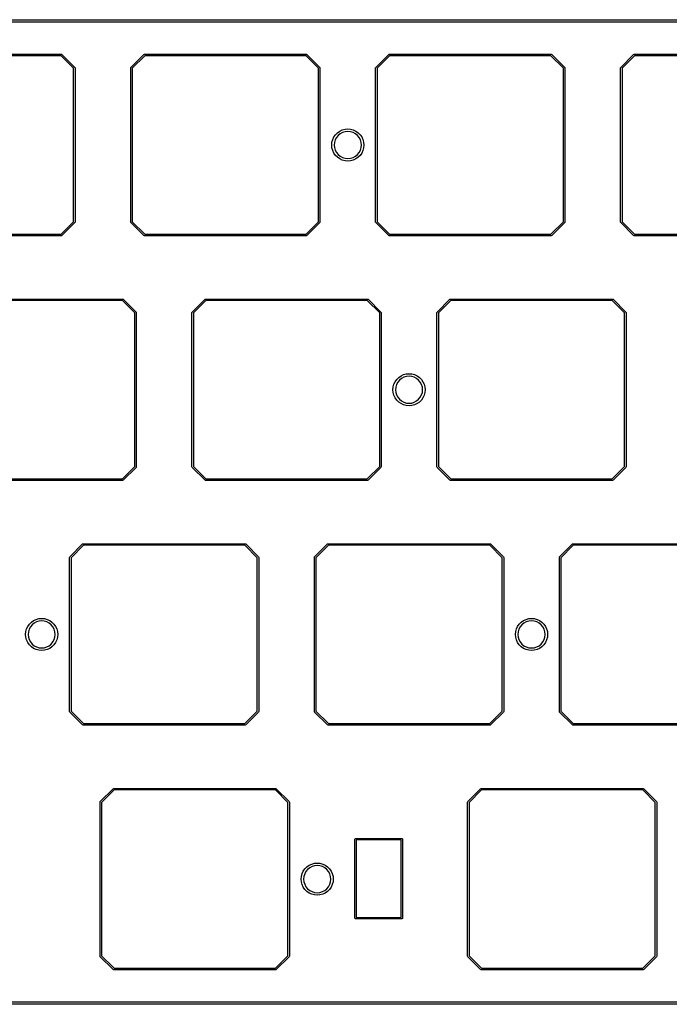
# Model space of a CAD drawing. Extents: x 44 to 254, y -124 to -47.
# Tile 3 of 4: x 152 to 203, y -124 to -47. Entities that reach past the tile are written whole.
import ezdxf

# ---------------------------------------------------------------- set-up
doc = ezdxf.new("R2010")
doc.units = 0
doc.layers.add('BLACK', color=7, linetype='CONTINUOUS')

msp = doc.modelspace()

# ---------------------------------------------------------------- linework, layer by layer
at = {"layer": 'BLACK', "linetype": 'CONTINUOUS'}
for p, q in [((46.9693, -47.3936), (251.469, -47.3936)), ((251.469, -47.5936), (46.9693, -47.5936)), ((142.925, -50.09), (155.525, -50.09)), ((155.5, -50.21), (142.95, -50.21)), ((156.465, -51.1749), (155.5, -50.21)), ((155.525, -50.09), (155.567, -50.1076)), ((155.567, -50.1076), (155.567, -50.1076)), ((155.567, -50.1076), (156.567, -51.1076)), ((160.933, -51.1076), (161.933, -50.1076)), ((162, -50.21), (161.035, -51.1749)), ((161.933, -50.1076), (161.975, -50.09)), ((161.975, -50.09), (174.575, -50.09)), ((174.55, -50.21), (162, -50.21)), ((175.515, -51.1749), (174.55, -50.21)), ((174.575, -50.09), (174.617, -50.1076)), ((174.617, -50.1076), (174.617, -50.1076)), ((174.617, -50.1076), (175.617, -51.1076)), ((179.983, -51.1076), (180.983, -50.1076)), ((181.05, -50.21), (180.085, -51.1749)), ((180.983, -50.1076), (181.025, -50.09)), ((181.025, -50.09), (193.625, -50.09)), ((193.6, -50.21), (181.05, -50.21)), ((194.565, -51.1749), (193.6, -50.21)), ((193.625, -50.09), (193.667, -50.1076)), ((193.667, -50.1076), (193.667, -50.1076)), ((193.667, -50.1076), (194.667, -51.1076)), ((199.033, -51.1076), (200.033, -50.1076)), ((200.1, -50.21), (199.135, -51.1749)), ((200.033, -50.1076), (200.075, -50.09)), ((200.075, -50.09), (212.675, -50.09)), ((212.65, -50.21), (200.1, -50.21)), ((156.465, -63.1251), (156.465, -51.1749)), ((156.567, -51.1076), (156.572, -51.1183)), ((156.572, -51.1183), (156.585, -51.15)), ((156.585, -51.15), (156.585, -63.15)), ((160.915, -51.15), (160.933, -51.1076)), ((160.915, -63.15), (160.915, -51.15)), ((161.035, -51.1749), (161.035, -63.1251)), ((175.515, -63.1251), (175.515, -51.1749)), ((175.617, -51.1076), (175.622, -51.1183)), ((175.622, -51.1183), (175.635, -51.15)), ((175.635, -51.15), (175.635, -63.15)), ((179.965, -51.15), (179.983, -51.1076)), ((179.965, -63.15), (179.965, -51.15)), ((180.085, -51.1749), (180.085, -63.1251)), ((194.565, -63.1251), (194.565, -51.1749)), ((194.667, -51.1076), (194.672, -51.1183)), ((194.672, -51.1183), (194.685, -51.15)), ((194.685, -51.15), (194.685, -63.15)), ((199.015, -51.15), (199.033, -51.1076)), ((199.015, -63.15), (199.015, -51.15)), ((199.135, -51.1749), (199.135, -63.1251)), ((177.372, -55.9754), (177.583, -55.919)), ((177.583, -55.919), (177.8, -55.9)), ((177.8, -55.9), (178.017, -55.919)), ((178.017, -55.919), (178.228, -55.9754)), ((176.625, -56.7225), (176.717, -56.525)), ((176.717, -56.525), (176.842, -56.3465)), ((176.923, -56.5638), (176.825, -56.7462)), ((176.842, -56.3465), (176.997, -56.1924)), ((177.054, -56.4039), (176.923, -56.5638)), ((176.997, -56.1924), (177.175, -56.0675)), ((177.214, -56.2727), (177.054, -56.4039)), ((177.175, -56.0675), (177.372, -55.9754)), ((177.396, -56.1752), (177.214, -56.2727)), ((177.594, -56.1152), (177.396, -56.1752)), ((177.8, -56.0949), (177.594, -56.1152)), ((178.006, -56.1152), (177.8, -56.0949)), ((178.204, -56.1752), (178.006, -56.1152)), ((178.386, -56.2727), (178.204, -56.1752)), ((178.228, -55.9754), (178.425, -56.0675)), ((178.546, -56.4039), (178.386, -56.2727)), ((178.425, -56.0675), (178.603, -56.1924)), ((178.677, -56.5638), (178.546, -56.4039)), ((178.603, -56.1924), (178.758, -56.3465)), ((178.775, -56.7462), (178.677, -56.5638)), ((178.758, -56.3465), (178.883, -56.525)), ((178.883, -56.525), (178.975, -56.7225)), ((176.55, -57.15), (176.569, -56.9329)), ((176.569, -57.3671), (176.55, -57.15)), ((176.569, -56.9329), (176.625, -56.7225)), ((176.625, -57.5775), (176.569, -57.3671)), ((176.765, -56.9442), (176.745, -57.15)), ((176.745, -57.15), (176.765, -57.3558)), ((176.825, -56.7462), (176.765, -56.9442)), ((176.765, -57.3558), (176.825, -57.5538)), ((178.835, -56.9442), (178.775, -56.7462)), ((178.775, -57.5538), (178.835, -57.3558)), ((178.855, -57.15), (178.835, -56.9442)), ((178.835, -57.3558), (178.855, -57.15)), ((178.975, -56.7225), (179.031, -56.9329)), ((179.031, -57.3671), (178.975, -57.5775)), ((179.031, -56.9329), (179.05, -57.15)), ((179.05, -57.15), (179.031, -57.3671)), ((176.717, -57.775), (176.625, -57.5775)), ((176.842, -57.9535), (176.717, -57.775)), ((176.825, -57.5538), (176.923, -57.7362)), ((176.997, -58.1076), (176.842, -57.9535)), ((176.923, -57.7362), (177.054, -57.8961)), ((177.175, -58.2325), (176.997, -58.1076)), ((177.054, -57.8961), (177.214, -58.0273)), ((177.372, -58.3246), (177.175, -58.2325)), ((177.214, -58.0273), (177.396, -58.1248)), ((177.396, -58.1248), (177.594, -58.1848)), ((177.594, -58.1848), (177.8, -58.2051)), ((177.8, -58.2051), (178.006, -58.1848)), ((178.006, -58.1848), (178.204, -58.1248)), ((178.204, -58.1248), (178.386, -58.0273)), ((178.425, -58.2325), (178.228, -58.3246)), ((178.386, -58.0273), (178.546, -57.8961)), ((178.603, -58.1076), (178.425, -58.2325)), ((178.546, -57.8961), (178.677, -57.7362)), ((178.758, -57.9535), (178.603, -58.1076)), ((178.677, -57.7362), (178.775, -57.5538)), ((178.883, -57.775), (178.758, -57.9535)), ((178.975, -57.5775), (178.883, -57.775)), ((177.583, -58.381), (177.372, -58.3246)), ((177.8, -58.4), (177.583, -58.381)), ((178.017, -58.381), (177.8, -58.4)), ((178.228, -58.3246), (178.017, -58.381)), ((155.5, -64.09), (156.465, -63.1251)), ((156.567, -63.1924), (155.567, -64.1924)), ((156.585, -63.15), (156.567, -63.1924)), ((160.933, -63.1924), (160.915, -63.15)), ((161.933, -64.1924), (160.933, -63.1924)), ((160.933, -63.1924), (160.933, -63.1924)), ((161.035, -63.1251), (162, -64.09)), ((174.55, -64.09), (175.515, -63.1251)), ((175.617, -63.1924), (174.617, -64.1924)), ((175.635, -63.15), (175.617, -63.1924)), ((179.983, -63.1924), (179.965, -63.15)), ((180.983, -64.1924), (179.983, -63.1924)), ((179.983, -63.1924), (179.983, -63.1924)), ((180.085, -63.1251), (181.05, -64.09)), ((193.6, -64.09), (194.565, -63.1251)), ((194.667, -63.1924), (193.667, -64.1924)), ((194.685, -63.15), (194.667, -63.1924)), ((199.033, -63.1924), (199.015, -63.15)), ((200.033, -64.1924), (199.033, -63.1924)), ((199.033, -63.1924), (199.033, -63.1924)), ((199.135, -63.1251), (200.1, -64.09)), ((155.525, -64.21), (142.925, -64.21)), ((142.95, -64.09), (155.5, -64.09)), ((155.567, -64.1924), (155.525, -64.21)), ((161.975, -64.21), (161.933, -64.1924)), ((174.575, -64.21), (161.975, -64.21)), ((162, -64.09), (174.55, -64.09)), ((174.617, -64.1924), (174.575, -64.21)), ((181.025, -64.21), (180.983, -64.1924)), ((193.625, -64.21), (181.025, -64.21)), ((181.05, -64.09), (193.6, -64.09)), ((193.667, -64.1924), (193.625, -64.21)), ((200.075, -64.21), (200.033, -64.1924)), ((212.675, -64.21), (200.075, -64.21)), ((200.1, -64.09), (212.65, -64.09)), ((147.688, -69.14), (160.287, -69.14)), ((160.263, -69.26), (147.712, -69.26)), ((161.227, -70.2249), (160.263, -69.26)), ((160.287, -69.14), (160.33, -69.1576)), ((160.33, -69.1576), (160.33, -69.1576)), ((160.33, -69.1576), (161.33, -70.1576)), ((165.695, -70.1576), (166.695, -69.1576)), ((166.762, -69.26), (165.797, -70.2249)), ((166.695, -69.1576), (166.737, -69.14)), ((166.737, -69.14), (179.338, -69.14)), ((179.313, -69.26), (166.762, -69.26)), ((180.278, -70.2249), (179.313, -69.26)), ((179.338, -69.14), (179.38, -69.1576)), ((179.38, -69.1576), (179.38, -69.1576)), ((179.38, -69.1576), (180.38, -70.1576)), ((184.745, -70.1576), (185.745, -69.1576)), ((185.812, -69.26), (184.847, -70.2249)), ((185.745, -69.1576), (185.787, -69.14)), ((185.787, -69.14), (198.387, -69.14)), ((198.363, -69.26), (185.812, -69.26)), ((199.327, -70.2249), (198.363, -69.26)), ((198.387, -69.14), (198.43, -69.1576)), ((198.43, -69.1576), (198.43, -69.1576)), ((198.43, -69.1576), (199.43, -70.1576)), ((161.227, -82.1751), (161.227, -70.2249)), ((161.33, -70.1576), (161.347, -70.2)), ((161.347, -70.2), (161.347, -82.2)), ((165.677, -70.2), (165.695, -70.1576)), ((165.677, -82.2), (165.677, -70.2)), ((165.695, -70.1576), (165.695, -70.1576)), ((165.797, -70.2249), (165.797, -82.1751)), ((180.278, -82.1751), (180.278, -70.2249)), ((180.38, -70.1576), (180.397, -70.2)), ((180.397, -70.2), (180.397, -70.2)), ((180.397, -70.2), (180.397, -82.2)), ((184.727, -70.2), (184.745, -70.1576)), ((184.727, -82.2), (184.727, -70.2)), ((184.745, -70.1576), (184.745, -70.1576)), ((184.847, -70.2249), (184.847, -82.1751)), ((199.327, -82.1751), (199.327, -70.2249)), ((199.43, -70.1576), (199.447, -70.2)), ((199.447, -70.2), (199.447, -70.2)), ((199.447, -70.2), (199.447, -82.2)), ((181.938, -75.1175), (182.135, -75.0254)), ((182.135, -75.0254), (182.345, -74.969)), ((182.345, -74.969), (182.562, -74.95)), ((182.562, -74.95), (182.78, -74.969)), ((182.78, -74.969), (182.99, -75.0254)), ((182.99, -75.0254), (183.188, -75.1175)), ((181.331, -75.9829), (181.388, -75.7725)), ((181.388, -75.7725), (181.48, -75.575)), ((181.48, -75.575), (181.605, -75.3965)), ((181.588, -75.7962), (181.528, -75.9942)), ((181.685, -75.6138), (181.588, -75.7962)), ((181.605, -75.3965), (181.759, -75.2424)), ((181.816, -75.4539), (181.685, -75.6138)), ((181.759, -75.2424), (181.938, -75.1175)), ((181.976, -75.3227), (181.816, -75.4539)), ((182.159, -75.2252), (181.976, -75.3227)), ((182.357, -75.1652), (182.159, -75.2252)), ((182.562, -75.1449), (182.357, -75.1652)), ((182.768, -75.1652), (182.562, -75.1449)), ((182.966, -75.2252), (182.768, -75.1652)), ((183.149, -75.3227), (182.966, -75.2252)), ((183.309, -75.4539), (183.149, -75.3227)), ((183.188, -75.1175), (183.366, -75.2424)), ((183.44, -75.6138), (183.309, -75.4539)), ((183.366, -75.2424), (183.52, -75.3965)), ((183.537, -75.7962), (183.44, -75.6138)), ((183.52, -75.3965), (183.645, -75.575)), ((183.597, -75.9942), (183.537, -75.7962)), ((183.645, -75.575), (183.737, -75.7725)), ((183.737, -75.7725), (183.794, -75.9829)), ((181.312, -76.2), (181.331, -75.9829)), ((181.331, -76.4171), (181.312, -76.2)), ((181.388, -76.6275), (181.331, -76.4171)), ((181.48, -76.825), (181.388, -76.6275)), ((181.528, -75.9942), (181.507, -76.2)), ((181.507, -76.2), (181.528, -76.4058)), ((181.528, -76.4058), (181.588, -76.6038)), ((181.588, -76.6038), (181.685, -76.7862)), ((183.44, -76.7862), (183.537, -76.6038)), ((183.537, -76.6038), (183.597, -76.4058)), ((183.618, -76.2), (183.597, -75.9942)), ((183.597, -76.4058), (183.618, -76.2)), ((183.737, -76.6275), (183.645, -76.825)), ((183.794, -76.4171), (183.737, -76.6275)), ((183.794, -75.9829), (183.812, -76.2)), ((183.812, -76.2), (183.794, -76.4171)), ((181.605, -77.0035), (181.48, -76.825)), ((181.759, -77.1576), (181.605, -77.0035)), ((181.685, -76.7862), (181.816, -76.9461)), ((181.938, -77.2825), (181.759, -77.1576)), ((181.816, -76.9461), (181.976, -77.0773)), ((182.135, -77.3746), (181.938, -77.2825)), ((181.976, -77.0773), (182.159, -77.1748)), ((182.345, -77.431), (182.135, -77.3746)), ((182.159, -77.1748), (182.357, -77.2348)), ((182.357, -77.2348), (182.562, -77.2551)), ((182.562, -77.2551), (182.768, -77.2348)), ((182.768, -77.2348), (182.966, -77.1748)), ((182.99, -77.3746), (182.78, -77.431)), ((182.966, -77.1748), (183.149, -77.0773)), ((183.188, -77.2825), (182.99, -77.3746)), ((183.149, -77.0773), (183.309, -76.9461)), ((183.366, -77.1576), (183.188, -77.2825)), ((183.309, -76.9461), (183.44, -76.7862)), ((183.52, -77.0035), (183.366, -77.1576)), ((183.645, -76.825), (183.52, -77.0035)), ((182.562, -77.45), (182.345, -77.431)), ((182.78, -77.431), (182.562, -77.45)), ((160.263, -83.14), (161.227, -82.1751)), ((161.33, -82.2424), (160.33, -83.2424)), ((161.347, -82.2), (161.33, -82.2424)), ((165.695, -82.2424), (165.677, -82.2)), ((166.695, -83.2424), (165.695, -82.2424)), ((165.797, -82.1751), (166.762, -83.14)), ((179.313, -83.14), (180.278, -82.1751)), ((180.38, -82.2424), (179.38, -83.2424)), ((180.397, -82.2), (180.38, -82.2424)), ((184.745, -82.2424), (184.727, -82.2)), ((185.745, -83.2424), (184.745, -82.2424)), ((184.847, -82.1751), (185.812, -83.14)), ((198.363, -83.14), (199.327, -82.1751)), ((199.43, -82.2424), (198.43, -83.2424)), ((199.447, -82.2), (199.43, -82.2424)), ((160.287, -83.26), (147.688, -83.26)), ((147.712, -83.14), (160.263, -83.14)), ((160.33, -83.2424), (160.287, -83.26)), ((160.33, -83.2424), (160.33, -83.2424)), ((166.737, -83.26), (166.695, -83.2424)), ((179.338, -83.26), (166.737, -83.26)), ((166.762, -83.14), (179.313, -83.14)), ((179.38, -83.2424), (179.338, -83.26)), ((179.38, -83.2424), (179.38, -83.2424)), ((185.787, -83.26), (185.745, -83.2424)), ((198.387, -83.26), (185.787, -83.26)), ((185.812, -83.14), (198.363, -83.14)), ((198.43, -83.2424), (198.387, -83.26)), ((198.43, -83.2424), (198.43, -83.2424)), ((156.17, -89.2076), (157.17, -88.2076)), ((157.237, -88.31), (156.272, -89.2749)), ((157.17, -88.2076), (157.213, -88.19)), ((157.213, -88.19), (169.812, -88.19)), ((169.788, -88.31), (157.237, -88.31)), ((170.752, -89.2749), (169.788, -88.31)), ((169.812, -88.19), (169.855, -88.2076)), ((169.855, -88.2076), (169.855, -88.2076)), ((169.855, -88.2076), (170.855, -89.2076)), ((175.22, -89.2076), (176.22, -88.2076)), ((176.287, -88.31), (175.322, -89.2749)), ((176.22, -88.2076), (176.262, -88.19)), ((176.262, -88.19), (188.862, -88.19)), ((188.838, -88.31), (176.287, -88.31)), ((189.802, -89.2749), (188.838, -88.31)), ((188.862, -88.19), (188.905, -88.2076)), ((188.905, -88.2076), (188.905, -88.2076)), ((188.905, -88.2076), (189.905, -89.2076)), ((194.27, -89.2076), (195.27, -88.2076)), ((195.337, -88.31), (194.373, -89.2749)), ((195.27, -88.2076), (195.312, -88.19)), ((195.312, -88.19), (207.912, -88.19)), ((207.888, -88.31), (195.337, -88.31)), ((156.153, -89.25), (156.17, -89.2076)), ((156.153, -101.25), (156.153, -89.25)), ((156.272, -89.2749), (156.272, -101.225)), ((170.752, -101.225), (170.752, -89.2749)), ((170.855, -89.2076), (170.872, -89.25)), ((170.872, -89.25), (170.873, -89.25)), ((170.873, -89.25), (170.873, -101.25)), ((175.202, -89.25), (175.22, -89.2076)), ((175.202, -101.25), (175.202, -89.25)), ((175.322, -89.2749), (175.322, -101.225)), ((189.802, -101.225), (189.802, -89.2749)), ((189.905, -89.2076), (189.922, -89.25)), ((189.922, -89.25), (189.922, -101.25)), ((194.252, -89.25), (194.27, -89.2076)), ((194.252, -101.25), (194.252, -89.25)), ((194.373, -89.2749), (194.373, -101.225)), ((153.184, -94.2924), (153.362, -94.1675)), ((153.362, -94.1675), (153.56, -94.0754)), ((153.584, -94.2752), (153.401, -94.3727)), ((153.56, -94.0754), (153.77, -94.019)), ((153.782, -94.2152), (153.584, -94.2752)), ((153.77, -94.019), (153.987, -94)), ((153.987, -94.1949), (153.782, -94.2152)), ((153.987, -94), (154.205, -94.019)), ((154.193, -94.2152), (153.987, -94.1949)), ((154.391, -94.2752), (154.193, -94.2152)), ((154.205, -94.019), (154.415, -94.0754)), ((154.574, -94.3727), (154.391, -94.2752)), ((154.415, -94.0754), (154.612, -94.1675)), ((154.612, -94.1675), (154.791, -94.2924)), ((191.284, -94.2924), (191.462, -94.1675)), ((191.462, -94.1675), (191.66, -94.0754)), ((191.684, -94.2752), (191.501, -94.3727)), ((191.66, -94.0754), (191.87, -94.019)), ((191.882, -94.2152), (191.684, -94.2752)), ((191.87, -94.019), (192.087, -94)), ((192.087, -94.1949), (191.882, -94.2152)), ((192.087, -94), (192.305, -94.019)), ((192.293, -94.2152), (192.087, -94.1949)), ((192.491, -94.2752), (192.293, -94.2152)), ((192.305, -94.019), (192.515, -94.0754)), ((192.674, -94.3727), (192.491, -94.2752)), ((192.515, -94.0754), (192.712, -94.1675)), ((192.712, -94.1675), (192.891, -94.2924)), ((152.737, -95.25), (152.756, -95.0329)), ((152.756, -95.0329), (152.813, -94.8225)), ((152.813, -94.8225), (152.905, -94.625)), ((152.905, -94.625), (153.03, -94.4465)), ((152.953, -95.0442), (152.932, -95.25)), ((153.013, -94.8462), (152.953, -95.0442)), ((153.11, -94.6638), (153.013, -94.8462)), ((153.03, -94.4465), (153.184, -94.2924)), ((153.241, -94.5039), (153.11, -94.6638)), ((153.401, -94.3727), (153.241, -94.5039)), ((154.734, -94.5039), (154.574, -94.3727)), ((154.865, -94.6638), (154.734, -94.5039)), ((154.791, -94.2924), (154.945, -94.4465)), ((154.962, -94.8462), (154.865, -94.6638)), ((154.945, -94.4465), (155.07, -94.625)), ((155.022, -95.0442), (154.962, -94.8462)), ((155.043, -95.25), (155.022, -95.0442)), ((155.07, -94.625), (155.162, -94.8225)), ((155.162, -94.8225), (155.219, -95.0329)), ((155.219, -95.0329), (155.237, -95.25)), ((190.837, -95.25), (190.856, -95.0329)), ((190.856, -95.0329), (190.913, -94.8225)), ((190.913, -94.8225), (191.005, -94.625)), ((191.005, -94.625), (191.13, -94.4465)), ((191.053, -95.0442), (191.032, -95.25)), ((191.113, -94.8462), (191.053, -95.0442)), ((191.21, -94.6638), (191.113, -94.8462)), ((191.13, -94.4465), (191.284, -94.2924)), ((191.341, -94.5039), (191.21, -94.6638)), ((191.501, -94.3727), (191.341, -94.5039)), ((192.834, -94.5039), (192.674, -94.3727)), ((192.965, -94.6638), (192.834, -94.5039)), ((192.891, -94.2924), (193.045, -94.4465)), ((193.062, -94.8462), (192.965, -94.6638)), ((193.045, -94.4465), (193.17, -94.625)), ((193.122, -95.0442), (193.062, -94.8462)), ((193.143, -95.25), (193.122, -95.0442)), ((193.17, -94.625), (193.262, -94.8225)), ((193.262, -94.8225), (193.319, -95.0329)), ((193.319, -95.0329), (193.337, -95.25)), ((152.756, -95.4671), (152.737, -95.25)), ((152.813, -95.6775), (152.756, -95.4671)), ((152.905, -95.875), (152.813, -95.6775)), ((152.932, -95.25), (152.953, -95.4558)), ((152.953, -95.4558), (153.013, -95.6538)), ((153.013, -95.6538), (153.11, -95.8362)), ((154.865, -95.8362), (154.962, -95.6538)), ((154.962, -95.6538), (155.022, -95.4558)), ((155.022, -95.4558), (155.043, -95.25)), ((155.162, -95.6775), (155.07, -95.875)), ((155.219, -95.4671), (155.162, -95.6775)), ((155.237, -95.25), (155.219, -95.4671)), ((190.856, -95.4671), (190.837, -95.25)), ((190.913, -95.6775), (190.856, -95.4671)), ((191.005, -95.875), (190.913, -95.6775)), ((191.032, -95.25), (191.053, -95.4558)), ((191.053, -95.4558), (191.113, -95.6538)), ((191.113, -95.6538), (191.21, -95.8362)), ((192.965, -95.8362), (193.062, -95.6538)), ((193.062, -95.6538), (193.122, -95.4558)), ((193.122, -95.4558), (193.143, -95.25)), ((193.262, -95.6775), (193.17, -95.875)), ((193.319, -95.4671), (193.262, -95.6775)), ((193.337, -95.25), (193.319, -95.4671)), ((153.03, -96.0535), (152.905, -95.875)), ((153.184, -96.2076), (153.03, -96.0535)), ((153.11, -95.8362), (153.241, -95.9961)), ((153.362, -96.3325), (153.184, -96.2076)), ((153.241, -95.9961), (153.401, -96.1273)), ((153.56, -96.4246), (153.362, -96.3325)), ((153.401, -96.1273), (153.584, -96.2248)), ((153.77, -96.481), (153.56, -96.4246)), ((153.584, -96.2248), (153.782, -96.2848)), ((153.987, -96.5), (153.77, -96.481)), ((153.782, -96.2848), (153.987, -96.3051)), ((153.987, -96.3051), (154.193, -96.2848)), ((154.205, -96.481), (153.987, -96.5)), ((154.193, -96.2848), (154.391, -96.2248)), ((154.415, -96.4246), (154.205, -96.481)), ((154.391, -96.2248), (154.574, -96.1273)), ((154.612, -96.3325), (154.415, -96.4246)), ((154.574, -96.1273), (154.734, -95.9961)), ((154.791, -96.2076), (154.612, -96.3325)), ((154.734, -95.9961), (154.865, -95.8362)), ((154.945, -96.0535), (154.791, -96.2076)), ((155.07, -95.875), (154.945, -96.0535)), ((191.13, -96.0535), (191.005, -95.875)), ((191.284, -96.2076), (191.13, -96.0535)), ((191.21, -95.8362), (191.341, -95.9961)), ((191.462, -96.3325), (191.284, -96.2076)), ((191.341, -95.9961), (191.501, -96.1273)), ((191.66, -96.4246), (191.462, -96.3325)), ((191.501, -96.1273), (191.684, -96.2248)), ((191.87, -96.481), (191.66, -96.4246)), ((191.684, -96.2248), (191.882, -96.2848)), ((192.087, -96.5), (191.87, -96.481)), ((191.882, -96.2848), (192.087, -96.3051)), ((192.087, -96.3051), (192.293, -96.2848)), ((192.305, -96.481), (192.087, -96.5)), ((192.293, -96.2848), (192.491, -96.2248)), ((192.515, -96.4246), (192.305, -96.481)), ((192.491, -96.2248), (192.674, -96.1273)), ((192.712, -96.3325), (192.515, -96.4246)), ((192.674, -96.1273), (192.834, -95.9961)), ((192.891, -96.2076), (192.712, -96.3325)), ((192.834, -95.9961), (192.965, -95.8362)), ((193.045, -96.0535), (192.891, -96.2076)), ((193.17, -95.875), (193.045, -96.0535)), ((156.17, -101.292), (156.153, -101.25)), ((157.17, -102.292), (156.17, -101.292)), ((156.272, -101.225), (157.237, -102.19)), ((169.788, -102.19), (170.752, -101.225)), ((170.855, -101.292), (169.855, -102.292)), ((170.873, -101.25), (170.855, -101.292)), ((175.22, -101.292), (175.202, -101.25)), ((176.22, -102.292), (175.22, -101.292)), ((175.322, -101.225), (176.287, -102.19)), ((188.838, -102.19), (189.802, -101.225)), ((189.905, -101.292), (188.905, -102.292)), ((189.922, -101.25), (189.905, -101.292)), ((194.27, -101.292), (194.252, -101.25)), ((195.27, -102.292), (194.27, -101.292)), ((194.373, -101.225), (195.337, -102.19)), ((157.213, -102.31), (157.17, -102.292)), ((169.812, -102.31), (157.213, -102.31)), ((157.237, -102.19), (169.788, -102.19)), ((169.855, -102.292), (169.812, -102.31)), ((169.855, -102.292), (169.855, -102.292)), ((176.262, -102.31), (176.22, -102.292)), ((188.862, -102.31), (176.262, -102.31)), ((176.287, -102.19), (188.838, -102.19)), ((188.905, -102.292), (188.862, -102.31)), ((188.905, -102.292), (188.905, -102.292)), ((195.312, -102.31), (195.27, -102.292)), ((207.912, -102.31), (195.312, -102.31)), ((195.337, -102.19), (207.888, -102.19)), ((158.55, -108.258), (159.55, -107.258)), ((159.55, -107.258), (159.592, -107.24)), ((159.592, -107.24), (172.192, -107.24)), ((172.192, -107.24), (172.234, -107.258)), ((172.234, -107.258), (172.234, -107.258)), ((172.234, -107.258), (173.234, -108.258)), ((187.128, -108.258), (188.128, -107.258)), ((188.128, -107.258), (188.17, -107.24)), ((188.17, -107.24), (200.77, -107.24)), ((200.77, -107.24), (200.812, -107.258)), ((200.812, -107.258), (200.812, -107.258)), ((200.812, -107.258), (201.812, -108.258)), ((159.617, -107.36), (158.652, -108.325)), ((172.167, -107.36), (159.617, -107.36)), ((173.132, -108.325), (172.167, -107.36)), ((188.195, -107.36), (187.23, -108.325)), ((200.745, -107.36), (188.195, -107.36)), ((201.71, -108.325), (200.745, -107.36)), ((158.532, -108.3), (158.55, -108.258)), ((158.532, -120.3), (158.532, -108.3)), ((158.55, -108.258), (158.55, -108.258)), ((158.652, -108.325), (158.652, -120.275)), ((173.132, -120.275), (173.132, -108.325)), ((173.234, -108.258), (173.252, -108.3)), ((173.252, -108.3), (173.252, -108.3)), ((173.252, -108.3), (173.252, -120.3)), ((187.11, -108.3), (187.128, -108.258)), ((187.11, -120.3), (187.11, -108.3)), ((187.23, -108.325), (187.23, -120.275)), ((201.71, -120.275), (201.71, -108.325)), ((201.812, -108.258), (201.83, -108.3)), ((201.83, -108.3), (201.83, -108.3)), ((201.83, -108.3), (201.83, -120.3)), ((178.346, -111.199), (178.361, -111.164)), ((178.346, -117.334), (178.346, -111.199)), ((178.361, -111.164), (178.396, -111.149)), ((178.396, -111.149), (182.011, -111.149)), ((178.446, -111.249), (178.446, -117.284)), ((181.961, -111.249), (178.446, -111.249)), ((181.961, -117.284), (181.961, -111.249)), ((182.011, -111.149), (182.046, -111.164)), ((182.046, -111.164), (182.061, -111.199)), ((182.061, -111.199), (182.061, -117.334)), ((174.461, -113.497), (174.615, -113.342)), ((174.615, -113.342), (174.794, -113.217)), ((174.833, -113.423), (174.673, -113.554)), ((174.794, -113.217), (174.991, -113.125)), ((175.015, -113.325), (174.833, -113.423)), ((174.991, -113.125), (175.202, -113.069)), ((175.213, -113.265), (175.015, -113.325)), ((175.202, -113.069), (175.419, -113.05)), ((175.419, -113.245), (175.213, -113.265)), ((175.419, -113.05), (175.636, -113.069)), ((175.625, -113.265), (175.419, -113.245)), ((175.823, -113.325), (175.625, -113.265)), ((175.636, -113.069), (175.846, -113.125)), ((176.005, -113.423), (175.823, -113.325)), ((175.846, -113.125), (176.044, -113.217)), ((176.165, -113.554), (176.005, -113.423)), ((176.044, -113.217), (176.222, -113.342)), ((176.222, -113.342), (176.376, -113.497)), ((174.169, -114.3), (174.188, -114.083)), ((174.188, -114.083), (174.244, -113.872)), ((174.244, -113.872), (174.336, -113.675)), ((174.336, -113.675), (174.461, -113.497)), ((174.384, -114.094), (174.364, -114.3)), ((174.444, -113.896), (174.384, -114.094)), ((174.541, -113.714), (174.444, -113.896)), ((174.673, -113.554), (174.541, -113.714)), ((176.296, -113.714), (176.165, -113.554)), ((176.394, -113.896), (176.296, -113.714)), ((176.376, -113.497), (176.501, -113.675)), ((176.454, -114.094), (176.394, -113.896)), ((176.474, -114.3), (176.454, -114.094)), ((176.501, -113.675), (176.593, -113.872)), ((176.593, -113.872), (176.65, -114.083)), ((176.65, -114.083), (176.669, -114.3)), ((174.188, -114.517), (174.169, -114.3)), ((174.244, -114.728), (174.188, -114.517)), ((174.336, -114.925), (174.244, -114.728)), ((174.461, -115.103), (174.336, -114.925)), ((174.364, -114.3), (174.384, -114.506)), ((174.384, -114.506), (174.444, -114.704)), ((174.444, -114.704), (174.541, -114.886)), ((174.541, -114.886), (174.673, -115.046)), ((176.165, -115.046), (176.296, -114.886)), ((176.296, -114.886), (176.394, -114.704)), ((176.501, -114.925), (176.376, -115.103)), ((176.394, -114.704), (176.454, -114.506)), ((176.454, -114.506), (176.474, -114.3)), ((176.593, -114.728), (176.501, -114.925)), ((176.65, -114.517), (176.593, -114.728)), ((176.669, -114.3), (176.65, -114.517)), ((174.615, -115.258), (174.461, -115.103)), ((174.794, -115.383), (174.615, -115.258)), ((174.673, -115.046), (174.833, -115.177)), ((174.991, -115.475), (174.794, -115.383)), ((174.833, -115.177), (175.015, -115.275)), ((175.202, -115.531), (174.991, -115.475)), ((175.015, -115.275), (175.213, -115.335)), ((175.419, -115.55), (175.202, -115.531)), ((175.213, -115.335), (175.419, -115.355)), ((175.419, -115.355), (175.625, -115.335)), ((175.636, -115.531), (175.419, -115.55)), ((175.625, -115.335), (175.823, -115.275)), ((175.846, -115.475), (175.636, -115.531)), ((175.823, -115.275), (176.005, -115.177)), ((176.044, -115.383), (175.846, -115.475)), ((176.005, -115.177), (176.165, -115.046)), ((176.222, -115.258), (176.044, -115.383)), ((176.376, -115.103), (176.222, -115.258)), ((178.361, -117.369), (178.346, -117.334)), ((178.396, -117.384), (178.361, -117.369)), ((182.011, -117.384), (178.396, -117.384)), ((178.446, -117.284), (181.961, -117.284)), ((182.046, -117.369), (182.011, -117.384)), ((182.061, -117.334), (182.046, -117.369)), ((158.55, -120.342), (158.532, -120.3)), ((158.652, -120.275), (159.617, -121.24)), ((172.167, -121.24), (173.132, -120.275)), ((173.252, -120.3), (173.234, -120.342)), ((187.128, -120.342), (187.11, -120.3)), ((187.23, -120.275), (188.195, -121.24)), ((200.745, -121.24), (201.71, -120.275)), ((201.83, -120.3), (201.812, -120.342)), ((159.55, -121.342), (158.55, -120.342)), ((173.234, -120.342), (172.234, -121.342)), ((188.128, -121.342), (187.128, -120.342)), ((201.812, -120.342), (200.812, -121.342)), ((159.592, -121.36), (159.55, -121.342)), ((172.192, -121.36), (159.592, -121.36)), ((159.617, -121.24), (172.167, -121.24)), ((172.234, -121.342), (172.192, -121.36)), ((188.17, -121.36), (188.128, -121.342)), ((200.77, -121.36), (188.17, -121.36)), ((188.195, -121.24), (200.745, -121.24)), ((200.812, -121.342), (200.77, -121.36)), ((94.1943, -123.844), (204.244, -123.844)), ((204.244, -124.044), (94.1943, -124.044))]:
    msp.add_line(p, q, dxfattribs=at)

doc.saveas('drawing.dxf')
